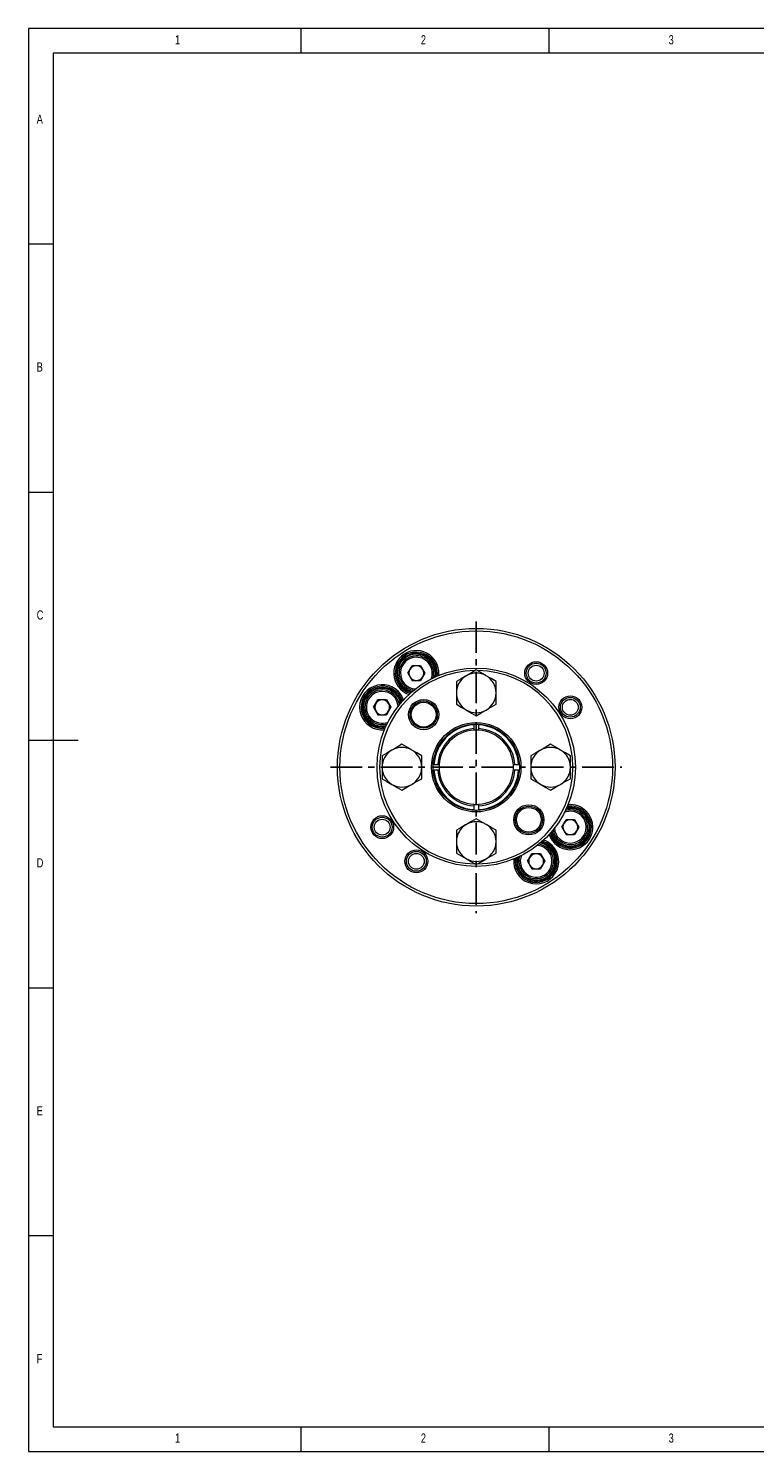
# Model space of a CAD drawing. Header units: millimetres. Extents: x 5 to 415, y 5 to 292.
# Tile 1 of 6: x 5 to 151, y 5 to 292. Entities that reach past the tile are written whole.
import ezdxf

# ---------------------------------------------------------------- set-up
doc = ezdxf.new("R2010")
doc.units = ezdxf.units.MM
doc.linetypes.add('CENTER', pattern=[10.16, 6.35, -1.27, 1.27, -1.27])
doc.styles.add('SLDTEXTSTYLE0', font='TXT', dxfattribs={"width": 0.75})

msp = doc.modelspace()

# ---------------------------------------------------------------- linework, layer by layer
at = {"color": 7, "linetype": 'Continuous', "lineweight": 0}
for p, q in [((415, 292), (5, 292)), ((5, 292), (5, 5)), ((60, 287), (60, 292)), ((110, 292), (110, 287)), ((410, 287), (10, 287)), ((10, 287), (10, 10)), ((10, 248.5), (5, 248.5)), ((5, 198.5), (10, 198.5)), ((5, 148.5), (15, 148.5)), ((5, 98.5), (10, 98.5)), ((10, 48.5), (5, 48.5)), ((10, 10), (227.8, 10)), ((60, 5), (60, 10)), ((110, 10), (110, 5)), ((5, 5), (415, 5))]:
    msp.add_line(p, q, dxfattribs=at)
at = {"color": 1, "linetype": 'CENTER'}
for p, q in [((95.348, 172.41), (95.348, 113.61)), ((65.948, 143.01), (124.748, 143.01))]:
    msp.add_line(p, q, dxfattribs=at)
at = {"color": 7, "linetype": 'Continuous', "lineweight": 15}
for p, q in [((81.527, 161.986), (82.393, 163.486)), ((81.527, 161.986), (82.393, 160.486)), ((84.125, 163.486), (82.393, 163.486)), ((84.125, 163.486), (84.991, 161.986)), ((84.991, 161.986), (84.125, 160.486)), ((82.393, 160.486), (84.125, 160.486)), ((91.348, 160.319), (91.348, 158.01)), ((91.348, 158.01), (91.348, 155.7)), ((99.348, 158.01), (99.348, 160.319)), ((99.348, 155.7), (99.348, 158.01)), ((74.64, 155.099), (75.506, 156.599)), ((74.64, 155.099), (75.506, 153.599)), ((77.238, 156.599), (75.506, 156.599)), ((77.238, 156.599), (78.104, 155.099)), ((78.104, 155.099), (77.238, 153.599)), ((75.506, 153.599), (77.238, 153.599)), ((94.848, 151.663), (94.848, 151.545)), ((94.848, 151.545), (94.848, 150.794)), ((94.848, 150.794), (94.848, 150.493)), ((95.848, 151.545), (95.848, 151.707)), ((95.848, 150.794), (95.848, 151.545)), ((95.848, 150.493), (95.848, 150.794)), ((76.348, 145.319), (76.348, 143.01)), ((84.348, 143.01), (84.348, 145.319)), ((86.812, 143.51), (86.687, 143.51)), ((87.564, 143.51), (86.812, 143.51)), ((87.865, 143.51), (87.564, 143.51)), ((103.132, 143.51), (102.831, 143.51)), ((103.884, 143.51), (103.132, 143.51)), ((104.023, 143.51), (103.884, 143.51)), ((106.348, 145.319), (106.348, 143.01)), ((114.348, 143.01), (114.348, 145.319)), ((76.348, 143.01), (76.348, 140.7)), ((84.348, 140.7), (84.348, 143.01)), ((86.68, 142.51), (86.812, 142.51)), ((86.812, 142.51), (87.564, 142.51)), ((87.564, 142.51), (87.865, 142.51)), ((102.831, 142.51), (103.132, 142.51)), ((103.132, 142.51), (103.884, 142.51)), ((103.884, 142.51), (104.009, 142.51)), ((106.348, 143.01), (106.348, 140.7)), ((114.348, 140.7), (114.348, 143.01)), ((94.848, 135.526), (94.848, 135.226)), ((94.848, 135.226), (94.848, 134.474)), ((95.848, 135.226), (95.848, 135.526)), ((95.848, 134.474), (95.848, 135.226)), ((94.848, 134.474), (94.848, 134.356)), ((95.848, 134.333), (95.848, 134.474)), ((112.592, 130.92), (113.458, 132.42)), ((115.19, 132.42), (113.458, 132.42)), ((115.19, 132.42), (116.056, 130.92)), ((91.348, 130.319), (91.348, 128.01)), ((99.348, 128.01), (99.348, 130.319)), ((112.592, 130.92), (113.458, 129.42)), ((113.458, 129.42), (115.19, 129.42)), ((116.056, 130.92), (115.19, 129.42)), ((91.348, 128.01), (91.348, 125.7)), ((99.348, 125.7), (99.348, 128.01)), ((105.705, 124.033), (106.571, 125.533)), ((105.705, 124.033), (106.571, 122.533)), ((108.303, 125.533), (106.571, 125.533)), ((108.303, 125.533), (109.169, 124.033)), ((109.169, 124.033), (108.303, 122.533)), ((106.571, 122.533), (108.303, 122.533))]:
    msp.add_line(p, q, dxfattribs=at)
at = {"color": 7, "linetype": 'Continuous', "lineweight": 15, "flags": 128}
for points in [[(93.348, 161.474), (93.206, 161.392), (92.275, 160.854), (91.348, 160.319)], [(95.348, 162.628), (94.368, 162.063), (93.348, 161.474)], [(97.348, 161.474), (97.206, 161.556), (96.275, 162.093), (95.348, 162.628)], [(99.348, 160.319), (98.368, 160.885), (97.348, 161.474)], [(91.348, 155.7), (92.328, 155.134), (93.348, 154.546)], [(97.348, 154.546), (97.49, 154.628), (98.42, 155.165), (99.348, 155.7)], [(93.348, 154.546), (93.49, 154.463), (94.42, 153.926), (95.348, 153.391)], [(95.348, 153.391), (96.328, 153.957), (97.348, 154.546)], [(78.348, 146.474), (78.206, 146.392), (77.275, 145.854), (76.348, 145.319)], [(80.348, 147.628), (79.368, 147.063), (78.348, 146.474)], [(82.348, 146.474), (82.206, 146.556), (81.275, 147.093), (80.348, 147.628)], [(84.348, 145.319), (83.368, 145.885), (82.348, 146.474)], [(108.348, 146.474), (108.206, 146.392), (107.275, 145.854), (106.348, 145.319)], [(110.348, 147.628), (109.368, 147.063), (108.348, 146.474)], [(112.348, 146.474), (112.206, 146.556), (111.275, 147.093), (110.348, 147.628)], [(114.348, 145.319), (113.368, 145.885), (112.348, 146.474)], [(76.348, 140.7), (77.328, 140.134), (78.348, 139.546)], [(82.348, 139.546), (82.49, 139.628), (83.42, 140.165), (84.348, 140.7)], [(106.348, 140.7), (107.328, 140.134), (108.348, 139.546)], [(112.348, 139.546), (112.49, 139.628), (113.42, 140.165), (114.348, 140.7)], [(78.348, 139.546), (78.49, 139.463), (79.42, 138.926), (80.348, 138.391)], [(80.348, 138.391), (81.328, 138.957), (82.348, 139.546)], [(108.348, 139.546), (108.49, 139.463), (109.42, 138.926), (110.348, 138.391)], [(110.348, 138.391), (111.328, 138.957), (112.348, 139.546)], [(95.348, 132.628), (94.368, 132.063), (93.348, 131.474)], [(97.348, 131.474), (97.206, 131.556), (96.275, 132.093), (95.348, 132.628)], [(93.348, 131.474), (93.206, 131.392), (92.275, 130.854), (91.348, 130.319)], [(99.348, 130.319), (98.368, 130.885), (97.348, 131.474)], [(91.348, 125.7), (92.328, 125.134), (93.348, 124.546)], [(93.348, 124.546), (93.49, 124.463), (94.42, 123.926), (95.348, 123.391)], [(95.348, 123.391), (96.328, 123.957), (97.348, 124.546)], [(97.348, 124.546), (97.49, 124.628), (98.42, 125.165), (99.348, 125.7)]]:
    msp.add_lwpolyline(points, dxfattribs=at)
at = {"color": 7, "linetype": 'Continuous', "lineweight": 15}
for centre, radius in [((95.348, 143.01), 28), ((95.348, 143.01), 27.5), ((107.437, 161.986), 2.3), ((107.437, 161.986), 2), ((107.437, 161.986), 2), ((95.348, 143.01), 20), ((107.437, 161.986), 1.6), ((84.741, 153.616), 3.05), ((84.741, 153.616), 2.75), ((84.741, 153.616), 2.5), ((114.324, 155.099), 2.3), ((114.324, 155.099), 2), ((114.324, 155.099), 2), ((114.324, 155.099), 1.6), ((95.348, 143.01), 9.012), ((95.348, 143.01), 8.712), ((105.954, 132.403), 3.05), ((105.954, 132.403), 2.75), ((105.954, 132.403), 2.5), ((76.372, 130.92), 2.3), ((76.372, 130.92), 2), ((76.372, 130.92), 2), ((76.372, 130.92), 1.6), ((83.259, 124.033), 2.3), ((83.259, 124.033), 2), ((83.259, 124.033), 2), ((83.259, 124.033), 1.6)]:
    msp.add_circle(centre, radius, dxfattribs=at)
for centre, radius, start, end in [((83.259, 161.986), 4.55, 45, 250.81881), ((83.259, 161.986), 4.25, 45, 253.0416), ((83.259, 161.986), 4, 349.72144, 255.27856), ((83.259, 161.986), 3.8, 347.60664, 257.39336), ((83.259, 161.986), 3.5, 90, 261.29705), ((83.259, 161.986), 3.2, 90, 266.49428), ((83.259, 161.986), 3.5, 343.70295, 90), ((83.259, 161.986), 3.2, 338.50572, 90), ((83.259, 161.986), 4.25, 351.9584, 45), ((83.259, 161.986), 4.55, 354.18119, 45), ((95.348, 143.01), 19.5, 90.8233, 269.15358), ((83.259, 161.986), 1.5, 150, 210), ((83.259, 161.986), 1.5, 90, 150), ((83.259, 161.986), 1.5, 210, 270), ((83.259, 161.986), 1.5, 30, 90), ((83.259, 161.986), 1.5, 270, 330), ((83.259, 161.986), 1.5, 330, 30), ((95.348, 158.01), 4, 120, 180), ((95.348, 158.01), 4, 60, 120), ((95.348, 143.01), 19.5, 0, 89.15747), ((95.348, 158.01), 4, 0, 60), ((76.372, 155.099), 4.55, 45, 275.81881), ((76.372, 155.099), 4.25, 45, 278.0416), ((76.372, 155.099), 4, 14.72144, 270), ((76.372, 155.099), 3.8, 12.60664, 270), ((76.372, 155.099), 3.5, 90, 286.29705), ((76.372, 155.099), 3.2, 90, 291.49428), ((76.372, 155.099), 3.5, 8.70295, 90), ((76.372, 155.099), 3.2, 3.50572, 90), ((76.372, 155.099), 4.25, 16.9584, 45), ((76.372, 155.099), 4.55, 19.18119, 45), ((95.348, 158.01), 4, 180, 240), ((95.348, 158.01), 4, 300, 0), ((76.372, 155.099), 1.5, 150, 210), ((76.372, 155.099), 1.5, 90, 150), ((76.372, 155.099), 1.5, 30, 90), ((76.372, 155.099), 1.5, 330, 30), ((76.372, 155.099), 1.5, 210, 270), ((76.372, 155.099), 1.5, 270, 330), ((95.348, 158.01), 4, 240, 300), ((76.372, 155.099), 3.8, 270, 282.39336), ((76.372, 155.099), 4, 270, 280.27856), ((95.348, 143.01), 8.55, 93.35235, 176.64765), ((95.348, 143.01), 7.8, 93.67533, 176.32467), ((95.348, 143.01), 7.5, 93.82255, 176.17745), ((95.348, 143.01), 7.5, 86.17745, 93.82255), ((95.348, 143.01), 8.55, 3.35235, 86.64765), ((95.348, 143.01), 7.8, 3.67533, 86.32467), ((95.348, 143.01), 7.5, 3.82255, 86.17745), ((80.348, 143.01), 4, 120, 180), ((80.348, 143.01), 4, 60, 120), ((80.348, 143.01), 4, 0, 60), ((110.348, 143.01), 4, 120, 180), ((110.348, 143.01), 4, 60, 120), ((110.348, 143.01), 4, 0, 60), ((95.348, 143.01), 7.5, 176.17745, 183.82255), ((95.348, 143.01), 7.5, 356.17745, 3.82255), ((80.348, 143.01), 4, 180, 240), ((80.348, 143.01), 4, 300, 0), ((95.348, 143.01), 8.55, 183.35235, 266.64765), ((95.348, 143.01), 7.8, 183.67533, 266.32467), ((95.348, 143.01), 7.5, 183.82255, 266.17745), ((95.348, 143.01), 19.5, 270.78991, 0), ((95.348, 143.01), 7.5, 273.82255, 356.17745), ((95.348, 143.01), 7.8, 273.67533, 356.32467), ((95.348, 143.01), 8.55, 273.35235, 356.64765), ((110.348, 143.01), 4, 180, 240), ((110.348, 143.01), 4, 300, 0), ((80.348, 143.01), 4, 240, 300), ((110.348, 143.01), 4, 240, 300), ((95.348, 143.01), 7.5, 266.17745, 273.82255), ((114.324, 130.92), 4, 270, 100.27856), ((114.324, 130.92), 4.25, 45, 98.0416), ((114.324, 130.92), 4.55, 45, 95.81881), ((114.324, 130.92), 4.55, 199.18119, 45), ((114.324, 130.92), 4.25, 196.9584, 45), ((114.324, 130.92), 3.5, 188.70295, 90), ((114.324, 130.92), 3.2, 183.50572, 90), ((114.324, 130.92), 1.5, 90, 150), ((114.324, 130.92), 3.2, 90, 111.49428), ((114.324, 130.92), 3.5, 90, 106.29705), ((114.324, 130.92), 3.8, 270, 102.39336), ((114.324, 130.92), 1.5, 30, 90), ((95.348, 128.01), 4, 120, 180), ((95.348, 128.01), 4, 60, 120), ((95.348, 128.01), 4, 0, 60), ((114.324, 130.92), 4, 194.72144, 270), ((114.324, 130.92), 3.8, 192.60664, 270), ((114.324, 130.92), 1.5, 150, 210), ((114.324, 130.92), 1.5, 210, 270), ((114.324, 130.92), 1.5, 270, 330), ((114.324, 130.92), 1.5, 330, 30), ((95.348, 128.01), 4, 180, 240), ((95.348, 128.01), 4, 300, 0), ((107.437, 124.033), 4.55, 174.18119, 45), ((107.437, 124.033), 4.25, 171.9584, 45), ((107.437, 124.033), 3.5, 163.70295, 81.29705), ((107.437, 124.033), 3.2, 158.50572, 86.49428), ((107.437, 124.033), 3.8, 337.55172, 77.39336), ((107.437, 124.033), 4, 337.55172, 75.27856), ((107.437, 124.033), 4.25, 45, 73.0416), ((107.437, 124.033), 4.55, 45, 70.81881), ((95.348, 128.01), 4, 240, 300), ((107.437, 124.033), 4, 169.72144, 337.55172), ((107.437, 124.033), 3.8, 167.60664, 337.55172), ((107.437, 124.033), 1.5, 150, 210), ((107.437, 124.033), 1.5, 90, 150), ((107.437, 124.033), 1.5, 30, 90), ((107.437, 124.033), 1.5, 330, 30), ((107.437, 124.033), 1.5, 210, 270), ((107.437, 124.033), 1.5, 270, 330)]:
    msp.add_arc(centre, radius, start, end, dxfattribs=at)

# ---------------------------------------------------------------- texts
at = {"color": 7, "linetype": 'Continuous', "lineweight": 0, "char_height": 1.852, "attachment_point": 1, "style": 'SLDTEXTSTYLE0'}
for s, insert in [('1', (34.583, 290.646)), ('2', (84.167, 290.646)), ('3', (134.167, 290.646)), ('A', (6.667, 274.646)), ('B', (6.667, 224.646)), ('C', (6.667, 174.646)), ('D', (6.667, 124.646)), ('E', (6.667, 74.646)), ('F', (6.667, 24.646)), ('1', (34.583, 8.646)), ('2', (84.167, 8.646)), ('3', (134.167, 8.646))]:
    msp.add_mtext(s, dxfattribs=dict(at, insert=insert))

doc.saveas('drawing.dxf')
